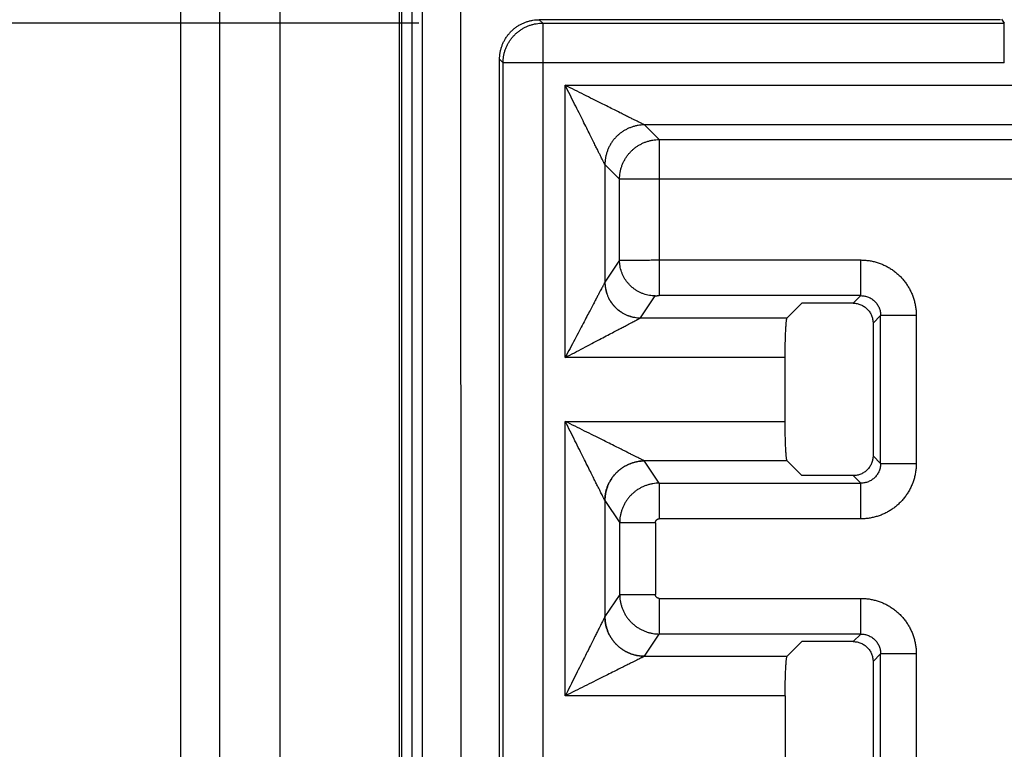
# Model space of a CAD drawing. Header units: inches. Extents: x 0 to 34, y 0 to 22.
# Tile 33 of 93: x 7.315 to 7.812, y 12.644 to 13.011. Entities that reach past the tile are written whole.
import ezdxf

# ---------------------------------------------------------------- set-up
doc = ezdxf.new("R2010")
doc.units = ezdxf.units.IN
doc.header["$LTSCALE"] = 1.87
doc.header["$MEASUREMENT"] = 0
doc.layers.get('0').update_dxf_attribs({"linetype": 'CONTINUOUS'})
doc.layers.add('DIMENSIONS', color=7, linetype='CONTINUOUS')
doc.styles.get("Standard").update_dxf_attribs({"font": 'txt', "width": 0.8})
doc.dimstyles.new('DIMSTYLE_1', dxfattribs={"dimtxt": 0.125, "dimasz": 0.18, "dimexe": 0.18, "dimexo": 0.0625, "dimgap": 0.09, "dimtad": 0, "dimtih": 1, "dimtoh": 1, "dimdec": 3, "dimzin": 4, "dimdsep": 46, "dimtxsty": 'STANDARD', "dimblk": '_FILLED', "dimblk1": '_FILLED', "dimblk2": '_FILLED', "dimcen": 0.09, "dimadec": 0, "dimazin": 0, "dimtp": 0.01, "dimtm": 0.01, "dimtfac": 1, "dimtdec": 3, "dimtofl": 0, "dimtmove": 0, "dimatfit": 3, "dimldrblk": '_FILLED', "dimfxl": 1, "dimtolj": 1, "dimtzin": 4, "dimarcsym": 0})

# ---------------------------------------------------------------- blocks, each defined once
blk = doc.blocks.new('_FILLED')
at = {"color": 0, "linetype": 'BYBLOCK'}
blk.add_solid([(0, 0), (-1, 0.1736), (-1, -0.1736)], dxfattribs=at)
blk = doc.blocks.new('*D16')
at = {"layer": 'DIMENSIONS', "color": 2, "linetype": 'CONTINUOUS'}
for p, q in [((6.64632, 13.51721), (6.64632, 13.87721)), ((8.31382, 13.51721), (6.52132, 13.51721)), ((7.51627, 13.00974), (6.52132, 13.00974)), ((6.64632, 13.00974), (6.64632, 12.64974))]:
    blk.add_line(p, q, dxfattribs=at)
at = {"layer": 'DIMENSIONS', "color": 2, "linetype": 'CONTINUOUS', "xscale": 0.18, "yscale": 0.18, "zscale": 0.18}
for p, rotation in [((6.64632, 13.51721), 270), ((6.64632, 13.00974), 90)]:
    blk.add_blockref('_FILLED', p, dxfattribs=dict(at, rotation=rotation))
at = {"layer": 'DIMENSIONS', "color": 2, "linetype": 'CONTINUOUS', "width": 0.8}
for s, p in [('[', (6.55882, 13.20097)), (']', (7.15882, 13.20097)), ('.507', (6.03382, 13.20097)), ('12.89', (6.65882, 13.20097))]:
    blk.add_text(s, height=0.125, dxfattribs=at).set_placement(p)
blk = doc.blocks.new('*D17')
at = {"layer": 'DIMENSIONS', "color": 2, "linetype": 'CONTINUOUS'}
for p, q in [((7.51627, 13.00974), (5.77132, 13.00974)), ((5.89632, 13.00974), (5.89632, 12.01753)), ((5.89632, 10.86468), (5.89632, 11.76753)), ((7.51627, 10.86468), (5.77132, 10.86468))]:
    blk.add_line(p, q, dxfattribs=at)
at = {"layer": 'DIMENSIONS', "color": 2, "linetype": 'CONTINUOUS', "xscale": 0.18, "yscale": 0.18, "zscale": 0.18}
for p, rotation in [((5.89632, 13.00974), 90), ((5.89632, 10.86468), 270)]:
    blk.add_blockref('_FILLED', p, dxfattribs=dict(at, rotation=rotation))
at = {"layer": 'DIMENSIONS', "color": 2, "linetype": 'CONTINUOUS', "width": 0.8}
for s, p in [('[', (5.85882, 11.83003)), (']', (6.45882, 11.83003)), ('2.145', (5.23382, 11.83003)), ('54.48', (5.95882, 11.83003))]:
    blk.add_text(s, height=0.125, dxfattribs=at).set_placement(p)

msp = doc.modelspace()

# ---------------------------------------------------------------- linework, layer by layer
at = {"color": 7, "linetype": 'CONTINUOUS'}
for p, q in [((7.39632, 8.61007), (7.39632, 13.40891)), ((7.41579, 13.40892), (7.41579, 8.61007)), ((7.44632, 8.65832), (7.44632, 13.36153)), ((7.50632, 13.36153), (7.50632, 8.65832)), ((7.50782, 8.72179), (7.50782, 13.29747)), ((7.51282, 13.29739), (7.51282, 8.72187)), ((7.51301, 8.72187), (7.51301, 13.29739)), ((7.518, 13.2973), (7.518, 8.72197)), ((7.53813, 10.84189), (7.5375, 13.29698)), ((7.57877, 13.00974), (7.57704, 13.01147)), ((7.80952, 13.01147), (7.57704, 13.01147)), ((7.57877, 13.00974), (7.57877, 10.86468)), ((7.57877, 13.00974), (7.81151, 13.00974)), ((7.81005, 13.01168), (7.81151, 13.00974)), ((7.81151, 12.98975), (7.81151, 13.00974)), ((7.55705, 10.88293), (7.55705, 12.99149)), ((7.55705, 12.99149), (7.55879, 12.98975)), ((7.55879, 10.88466), (7.55879, 12.98975)), ((7.81152, 12.98975), (7.55879, 12.98975)), ((7.59015, 12.84113), (7.59015, 12.97838)), ((7.59015, 12.97838), (8.34249, 12.97838)), ((7.6375, 12.95101), (7.63012, 12.95839)), ((8.30251, 12.95839), (7.63012, 12.95839)), ((7.6375, 12.95101), (7.6375, 12.87231)), ((7.6375, 12.95101), (8.29513, 12.95101)), ((7.61013, 12.9384), (7.61013, 12.87911)), ((7.61013, 12.9384), (7.61752, 12.93102)), ((7.61752, 12.89019), (7.61752, 12.93102)), ((8.31512, 12.93102), (7.61752, 12.93102)), ((7.61752, 12.89019), (7.61013, 12.87911)), ((7.6375, 12.89029), (7.73915, 12.89029)), ((7.73915, 12.87231), (7.73915, 12.89029)), ((7.62812, 12.86113), (7.63551, 12.87221)), ((7.73915, 12.87231), (7.6375, 12.87231)), ((7.70203, 12.8611), (7.70942, 12.86849)), ((7.73533, 12.86849), (7.70942, 12.86849)), ((7.73915, 12.87231), (7.73533, 12.86849)), ((7.62809, 12.8611), (7.70203, 12.8611)), ((7.74532, 12.8585), (7.74914, 12.86233)), ((7.74532, 12.8585), (7.74532, 12.79155)), ((7.74914, 12.78773), (7.74914, 12.86233)), ((7.76712, 12.86233), (7.74914, 12.86233)), ((7.76712, 12.86232), (7.76712, 12.78773)), ((7.70103, 12.84113), (7.59015, 12.84113)), ((7.70103, 12.80893), (7.70103, 12.84113)), ((7.59015, 12.67049), (7.59015, 12.80893)), ((7.59015, 12.80893), (7.70103, 12.80893)), ((7.70203, 12.78895), (7.63009, 12.78895)), ((7.63757, 12.77774), (7.63012, 12.78892)), ((7.70203, 12.78895), (7.70942, 12.78156)), ((7.74914, 12.78773), (7.74532, 12.79155)), ((7.74914, 12.78773), (7.76712, 12.78773)), ((7.73533, 12.78156), (7.70942, 12.78156)), ((7.73533, 12.78156), (7.73915, 12.77774)), ((7.63757, 12.77774), (7.63757, 12.75976)), ((7.63757, 12.77774), (7.73915, 12.77774)), ((7.73915, 12.75976), (7.73915, 12.77774)), ((7.61013, 12.76895), (7.61013, 12.71047)), ((7.61013, 12.76895), (7.61758, 12.75777)), ((7.73915, 12.75976), (7.63757, 12.75976)), ((7.61758, 12.72165), (7.61758, 12.75777)), ((7.63557, 12.75777), (7.61758, 12.75777)), ((7.63557, 12.75777), (7.63557, 12.72165)), ((7.61758, 12.72165), (7.61013, 12.71047)), ((7.61758, 12.72165), (7.63557, 12.72165)), ((7.63757, 12.71965), (7.63757, 12.70167)), ((7.63757, 12.71965), (7.73915, 12.71965)), ((7.73915, 12.70167), (7.73915, 12.71965)), ((7.63012, 12.6905), (7.63757, 12.70167)), ((7.73915, 12.70167), (7.63757, 12.70167)), ((7.73915, 12.70167), (7.73533, 12.69785)), ((7.70203, 12.69046), (7.70942, 12.69785)), ((7.73533, 12.69785), (7.70942, 12.69785)), ((7.63009, 12.69046), (7.70203, 12.69046)), ((7.74532, 12.68787), (7.74914, 12.69169)), ((7.74914, 12.61023), (7.74914, 12.69169)), ((7.76712, 12.69169), (7.74914, 12.69169)), ((7.76712, 12.69168), (7.76712, 12.61023)), ((7.74532, 12.68787), (7.74532, 12.61405)), ((7.70103, 12.67049), (7.59015, 12.67049)), ((7.70103, 12.67049), (7.70103, 12.63143))]:
    msp.add_line(p, q, dxfattribs=at)
for points, knots in [([(7.55705, 12.99149), (7.55705, 12.99204), (7.5571, 12.99314), (7.5573, 12.99478), (7.55764, 12.9964), (7.55811, 12.99799), (7.55871, 12.99953), (7.55944, 13.00101), (7.56029, 13.00243), (7.56125, 13.00378), (7.56231, 13.00504), (7.56348, 13.00621), (7.56475, 13.00728), (7.56609, 13.00824), (7.56751, 13.00908), (7.569, 13.00981), (7.57054, 13.01041), (7.57212, 13.01088), (7.57374, 13.01122), (7.57538, 13.01143), (7.57649, 13.01147), (7.57704, 13.01147)], [0, 0, 0, 0, 0.052671, 0.105331, 0.15798, 0.210618, 0.263246, 0.315867, 0.368481, 0.421091, 0.473697, 0.526303, 0.578909, 0.631519, 0.684133, 0.736754, 0.789382, 0.84202, 0.894669, 0.947329, 1, 1, 1, 1]), ([(7.55879, 12.98975), (7.55879, 12.9903), (7.55883, 12.9914), (7.55904, 12.99304), (7.55938, 12.99466), (7.55985, 12.99624), (7.56046, 12.99778), (7.56118, 12.99927), (7.56203, 13.00069), (7.56299, 13.00203), (7.56406, 13.00329), (7.56523, 13.00446), (7.56649, 13.00553), (7.56784, 13.00649), (7.56926, 13.00734), (7.57074, 13.00807), (7.57228, 13.00867), (7.57387, 13.00914), (7.57548, 13.00948), (7.57712, 13.00969), (7.57822, 13.00974), (7.57877, 13.00974)], [0, 0, 0, 0, 0.052614, 0.105233, 0.157857, 0.210486, 0.263118, 0.315755, 0.368394, 0.421036, 0.473678, 0.526322, 0.578964, 0.631606, 0.684245, 0.736882, 0.789514, 0.842143, 0.894767, 0.947386, 1, 1, 1, 1]), ([(7.63012, 12.95839), (7.63009, 12.95841), (7.62999, 12.95845), (7.62981, 12.95855), (7.62953, 12.95869), (7.62915, 12.95887), (7.62866, 12.95912), (7.62803, 12.95943), (7.62725, 12.95983), (7.62629, 12.96031), (7.62511, 12.96089), (7.6237, 12.9616), (7.622, 12.96245), (7.61998, 12.96346), (7.6176, 12.96465), (7.61483, 12.96604), (7.61162, 12.96764), (7.60798, 12.96946), (7.60393, 12.97149), (7.59954, 12.97368), (7.59491, 12.976), (7.59175, 12.97758), (7.59015, 12.97838)], [0, 0, 0, 0, 0.002498, 0.007069, 0.013913, 0.023302, 0.035513, 0.050992, 0.070304, 0.094128, 0.123211, 0.158411, 0.200615, 0.250713, 0.309763, 0.378932, 0.459164, 0.55056, 0.652267, 0.762776, 0.879692, 1, 1, 1, 1]), ([(7.61013, 12.9384), (7.61012, 12.93844), (7.61007, 12.93853), (7.60998, 12.93871), (7.60984, 12.93899), (7.60965, 12.93937), (7.6094, 12.93986), (7.60909, 12.94049), (7.6087, 12.94127), (7.60822, 12.94223), (7.60763, 12.94341), (7.60692, 12.94484), (7.60607, 12.94654), (7.60506, 12.94856), (7.60387, 12.95094), (7.60247, 12.95372), (7.60087, 12.95693), (7.59905, 12.96058), (7.59703, 12.96462), (7.59483, 12.969), (7.59252, 12.97363), (7.59095, 12.97678), (7.59015, 12.97838)], [0, 0, 0, 0, 0.002477, 0.00702, 0.013858, 0.023237, 0.035435, 0.050892, 0.070227, 0.094114, 0.123286, 0.158586, 0.200889, 0.251092, 0.310239, 0.379499, 0.459831, 0.551289, 0.65295, 0.763312, 0.880008, 1, 1, 1, 1]), ([(7.63012, 12.95839), (7.62957, 12.95839), (7.62847, 12.95834), (7.62683, 12.95814), (7.62521, 12.9578), (7.62363, 12.95732), (7.62209, 12.95672), (7.62061, 12.95599), (7.61919, 12.95515), (7.61784, 12.95419), (7.61658, 12.95312), (7.61541, 12.95195), (7.61434, 12.95068), (7.61338, 12.94934), (7.61253, 12.94792), (7.6118, 12.94643), (7.6112, 12.94489), (7.61073, 12.94331), (7.61039, 12.94169), (7.61018, 12.94005), (7.61013, 12.93895), (7.61013, 12.9384)], [0, 0, 0, 0, 0.05258, 0.105199, 0.157834, 0.210471, 0.263103, 0.315731, 0.368363, 0.421008, 0.473668, 0.526332, 0.578989, 0.631629, 0.68426, 0.736891, 0.789527, 0.842168, 0.894805, 0.947424, 1, 1, 1, 1]), ([(7.61752, 12.93102), (7.61752, 12.93157), (7.61756, 12.93267), (7.61777, 12.93431), (7.61811, 12.93593), (7.61858, 12.93751), (7.61919, 12.93905), (7.61991, 12.94054), (7.62076, 12.94196), (7.62172, 12.9433), (7.62279, 12.94456), (7.62396, 12.94573), (7.62522, 12.9468), (7.62657, 12.94776), (7.62799, 12.94861), (7.62947, 12.94934), (7.63101, 12.94994), (7.6326, 12.95041), (7.63421, 12.95075), (7.63585, 12.95096), (7.63695, 12.95101), (7.6375, 12.95101)], [0, 0, 0, 0, 0.052613, 0.105232, 0.157857, 0.210485, 0.263118, 0.315755, 0.368394, 0.421035, 0.473678, 0.526322, 0.578965, 0.631606, 0.684245, 0.736882, 0.789515, 0.842143, 0.894768, 0.947387, 1, 1, 1, 1]), ([(7.61752, 12.89019), (7.61756, 12.89019), (7.61768, 12.8902), (7.61793, 12.89021), (7.61831, 12.89021), (7.61881, 12.89022), (7.61944, 12.89023), (7.62018, 12.89024), (7.62104, 12.89024), (7.62201, 12.89025), (7.62307, 12.89026), (7.62423, 12.89026), (7.62548, 12.89027), (7.6268, 12.89027), (7.6282, 12.89028), (7.62965, 12.89028), (7.63116, 12.89028), (7.63271, 12.89029), (7.63429, 12.89029), (7.63589, 12.89029), (7.63697, 12.89029), (7.6375, 12.89029)], [0, 0, 0, 0, 0.006092, 0.01866, 0.037631, 0.062886, 0.094265, 0.131565, 0.174544, 0.222914, 0.276356, 0.334522, 0.397039, 0.463498, 0.53346, 0.606465, 0.68204, 0.759692, 0.838916, 0.919198, 1, 1, 1, 1]), ([(7.63551, 12.87221), (7.63501, 12.87221), (7.63402, 12.87226), (7.63255, 12.87244), (7.63109, 12.87275), (7.62967, 12.87317), (7.62828, 12.87372), (7.62694, 12.87437), (7.62567, 12.87513), (7.62446, 12.876), (7.62332, 12.87696), (7.62227, 12.87801), (7.62131, 12.87914), (7.62044, 12.88035), (7.61968, 12.88163), (7.61902, 12.88297), (7.61848, 12.88435), (7.61805, 12.88577), (7.61775, 12.88723), (7.61756, 12.8887), (7.61752, 12.88969), (7.61752, 12.89019)], [0, 0, 0, 0, 0.05258, 0.105208, 0.157857, 0.210508, 0.263152, 0.315791, 0.36843, 0.421083, 0.473751, 0.52642, 0.579081, 0.631725, 0.684355, 0.73698, 0.789605, 0.842228, 0.894845, 0.947443, 1, 1, 1, 1]), ([(7.73915, 12.89029), (7.73985, 12.89029), (7.74124, 12.89024), (7.74332, 12.89), (7.74538, 12.88961), (7.7474, 12.88907), (7.74938, 12.88838), (7.7513, 12.88755), (7.75315, 12.88657), (7.75492, 12.88546), (7.75661, 12.88421), (7.75819, 12.88285), (7.75967, 12.88137), (7.76104, 12.87978), (7.76228, 12.8781), (7.7634, 12.87632), (7.76437, 12.87447), (7.76521, 12.87255), (7.7659, 12.87058), (7.76644, 12.86855), (7.76683, 12.8665), (7.76706, 12.86441), (7.76712, 12.86302), (7.76712, 12.86232)], [0, 0, 0, 0, 0.047598, 0.095227, 0.142884, 0.190513, 0.238075, 0.285637, 0.333295, 0.381008, 0.428655, 0.476214, 0.523741, 0.571296, 0.618936, 0.666641, 0.714294, 0.761856, 0.80943, 0.85708, 0.904759, 0.952402, 1, 1, 1, 1]), ([(7.61012, 12.87907), (7.6101, 12.87903), (7.61003, 12.87891), (7.60991, 12.87868), (7.60974, 12.87835), (7.6095, 12.87791), (7.6092, 12.87733), (7.60882, 12.87661), (7.60835, 12.87571), (7.60777, 12.87461), (7.60706, 12.87327), (7.60621, 12.87165), (7.60519, 12.86971), (7.60398, 12.86742), (7.60257, 12.86474), (7.60095, 12.86166), (7.59911, 12.85817), (7.59708, 12.8543), (7.59487, 12.8501), (7.59254, 12.84568), (7.59095, 12.84266), (7.59015, 12.84113)], [0, 0, 0, 0, 0.003549, 0.009491, 0.018099, 0.029688, 0.044609, 0.063406, 0.086801, 0.115584, 0.150626, 0.192956, 0.243652, 0.303745, 0.374133, 0.455379, 0.547533, 0.649977, 0.761269, 0.878941, 1, 1, 1, 1]), ([(7.61013, 12.87911), (7.61013, 12.8791), (7.61013, 12.8791), (7.61012, 12.87909), (7.61012, 12.87908), (7.61012, 12.87907)], [0, 0, 0, 0, 0.325421, 0.658532, 1, 1, 1, 1]), ([(7.61012, 12.87907), (7.61012, 12.87855), (7.61017, 12.87751), (7.61038, 12.87595), (7.61072, 12.87442), (7.6112, 12.87293), (7.6118, 12.87148), (7.61252, 12.87009), (7.61337, 12.86877), (7.61432, 12.86752), (7.61538, 12.86636), (7.61654, 12.8653), (7.61779, 12.86435), (7.61911, 12.8635), (7.6205, 12.86278), (7.62194, 12.86218), (7.62344, 12.8617), (7.62497, 12.86136), (7.62653, 12.86115), (7.62757, 12.8611), (7.62809, 12.8611)], [0, 0, 0, 0, 0.055524, 0.111101, 0.166685, 0.222249, 0.277786, 0.333307, 0.388836, 0.444399, 0.499984, 0.555564, 0.611117, 0.666642, 0.722167, 0.777715, 0.833292, 0.888887, 0.944473, 1, 1, 1, 1]), ([(7.61013, 12.87911), (7.61014, 12.87861), (7.61018, 12.87762), (7.61036, 12.87615), (7.61067, 12.8747), (7.6111, 12.87327), (7.61164, 12.87189), (7.61229, 12.87055), (7.61306, 12.86928), (7.61392, 12.86807), (7.61488, 12.86693), (7.61594, 12.86588), (7.61707, 12.86492), (7.61828, 12.86405), (7.61956, 12.86329), (7.6209, 12.86264), (7.62228, 12.8621), (7.62371, 12.86167), (7.62516, 12.86136), (7.62664, 12.86118), (7.62763, 12.86113), (7.62812, 12.86113)], [0, 0, 0, 0, 0.052551, 0.105144, 0.157757, 0.210375, 0.262994, 0.315612, 0.368238, 0.420882, 0.473544, 0.526214, 0.578879, 0.631531, 0.684175, 0.736821, 0.789472, 0.842128, 0.89478, 0.947412, 1, 1, 1, 1]), ([(7.63551, 12.87221), (7.63551, 12.87222), (7.63554, 12.87223), (7.63561, 12.87224), (7.63571, 12.87226), (7.63585, 12.87227), (7.63603, 12.87228), (7.63623, 12.87229), (7.63647, 12.8723), (7.63672, 12.87231), (7.63698, 12.87231), (7.63724, 12.87231), (7.63742, 12.87231), (7.6375, 12.87231)], [0, 0, 0, 0, 0.014709, 0.046826, 0.09805, 0.168706, 0.257695, 0.362874, 0.480853, 0.607638, 0.73904, 0.871046, 1, 1, 1, 1]), ([(7.73533, 12.86849), (7.73566, 12.86849), (7.73631, 12.86846), (7.73729, 12.86831), (7.73824, 12.86808), (7.73916, 12.86774), (7.74005, 12.86733), (7.74089, 12.86682), (7.74168, 12.86624), (7.74241, 12.86558), (7.74306, 12.86485), (7.74365, 12.86406), (7.74415, 12.86322), (7.74457, 12.86234), (7.7449, 12.86141), (7.74514, 12.86046), (7.74529, 12.85949), (7.74532, 12.85883), (7.74532, 12.8585)], [0, 0, 0, 0, 0.062456, 0.125178, 0.187867, 0.250226, 0.312531, 0.375127, 0.437716, 0.5, 0.562284, 0.624873, 0.687469, 0.749774, 0.812133, 0.874822, 0.937544, 1, 1, 1, 1]), ([(7.73915, 12.87231), (7.73948, 12.87231), (7.74015, 12.87229), (7.74112, 12.87214), (7.74208, 12.87191), (7.74301, 12.87158), (7.7439, 12.87116), (7.74474, 12.87066), (7.74552, 12.87008), (7.74625, 12.86942), (7.7469, 12.8687), (7.74749, 12.86791), (7.74799, 12.86707), (7.74841, 12.86618), (7.74873, 12.86526), (7.74897, 12.8643), (7.74911, 12.86332), (7.74914, 12.86266), (7.74914, 12.86233)], [0, 0, 0, 0, 0.063179, 0.126062, 0.188695, 0.251125, 0.313399, 0.375567, 0.437679, 0.499785, 0.56193, 0.624133, 0.686406, 0.748763, 0.81123, 0.873876, 0.936775, 1, 1, 1, 1]), ([(7.59015, 12.84113), (7.59168, 12.84193), (7.59471, 12.84353), (7.59915, 12.84586), (7.60335, 12.84807), (7.60722, 12.85011), (7.6107, 12.85194), (7.61378, 12.85356), (7.61645, 12.85497), (7.61873, 12.85617), (7.62067, 12.85719), (7.62228, 12.85804), (7.62362, 12.85874), (7.62472, 12.85932), (7.62562, 12.8598), (7.62635, 12.86018), (7.62692, 12.86048), (7.62737, 12.86072), (7.6277, 12.86089), (7.62793, 12.86101), (7.62805, 12.86107), (7.62809, 12.8611)], [0, 0, 0, 0, 0.121412, 0.239347, 0.350807, 0.4533, 0.545375, 0.626435, 0.6966, 0.756489, 0.807014, 0.849233, 0.884207, 0.912956, 0.936355, 0.955204, 0.970174, 0.981809, 0.990451, 0.996429, 1, 1, 1, 1]), ([(7.62809, 12.8611), (7.6281, 12.8611), (7.62811, 12.86111), (7.62811, 12.86112), (7.62812, 12.86113), (7.62812, 12.86113)], [0, 0, 0, 0, 0.351016, 0.684055, 1, 1, 1, 1]), ([(7.70103, 12.84113), (7.70103, 12.84169), (7.70104, 12.84281), (7.70105, 12.84447), (7.70107, 12.84612), (7.70109, 12.84773), (7.70112, 12.84929), (7.70116, 12.85079), (7.70121, 12.85223), (7.70126, 12.85359), (7.70132, 12.85486), (7.70138, 12.85603), (7.70145, 12.85709), (7.70152, 12.85804), (7.7016, 12.85888), (7.70167, 12.85958), (7.70176, 12.86016), (7.70184, 12.8606), (7.70192, 12.8609), (7.70198, 12.86106), (7.70203, 12.8611)], [0, 0, 0, 0, 0.083917, 0.167488, 0.249821, 0.330121, 0.408302, 0.483707, 0.555532, 0.62332, 0.686922, 0.745654, 0.798935, 0.846661, 0.888495, 0.923997, 0.95293, 0.975294, 0.990928, 1, 1, 1, 1]), ([(7.61012, 12.76898), (7.6101, 12.76903), (7.61004, 12.76915), (7.60992, 12.76938), (7.60975, 12.76971), (7.60953, 12.77016), (7.60924, 12.77075), (7.60887, 12.77148), (7.60841, 12.7724), (7.60784, 12.77353), (7.60715, 12.77492), (7.60632, 12.77658), (7.60532, 12.77858), (7.60414, 12.78094), (7.60275, 12.78372), (7.60113, 12.78695), (7.59929, 12.79065), (7.59722, 12.79478), (7.59497, 12.79927), (7.5926, 12.80403), (7.59097, 12.80728), (7.59015, 12.80893)], [0, 0, 0, 0, 0.003428, 0.009128, 0.01738, 0.028516, 0.042896, 0.061069, 0.08379, 0.111875, 0.146176, 0.187599, 0.237114, 0.295776, 0.364934, 0.445806, 0.538723, 0.642611, 0.755944, 0.876177, 1, 1, 1, 1]), ([(7.63009, 12.78895), (7.63005, 12.78898), (7.62992, 12.78904), (7.62969, 12.78916), (7.62935, 12.78932), (7.6289, 12.78955), (7.62832, 12.78984), (7.62758, 12.79021), (7.62666, 12.79067), (7.62553, 12.79123), (7.62415, 12.79192), (7.62249, 12.79276), (7.6205, 12.79375), (7.61815, 12.79493), (7.61537, 12.79631), (7.61214, 12.79793), (7.60845, 12.79978), (7.60432, 12.80184), (7.59982, 12.80409), (7.59506, 12.80647), (7.5918, 12.8081), (7.59015, 12.80893)], [0, 0, 0, 0, 0.003451, 0.009193, 0.017493, 0.028685, 0.043118, 0.061336, 0.084043, 0.112063, 0.146273, 0.187603, 0.237012, 0.29557, 0.364611, 0.445332, 0.538107, 0.641958, 0.755377, 0.875815, 1, 1, 1, 1]), ([(7.70203, 12.78895), (7.70198, 12.789), (7.70192, 12.78916), (7.70184, 12.78946), (7.70176, 12.7899), (7.70167, 12.79047), (7.7016, 12.79118), (7.70152, 12.79201), (7.70145, 12.79296), (7.70138, 12.79403), (7.70132, 12.7952), (7.70126, 12.79647), (7.70121, 12.79782), (7.70116, 12.79926), (7.70112, 12.80076), (7.70109, 12.80233), (7.70107, 12.80393), (7.70105, 12.80558), (7.70104, 12.80725), (7.70103, 12.80837), (7.70103, 12.80893)], [0, 0, 0, 0, 0.009072, 0.024706, 0.04707, 0.076004, 0.111505, 0.153339, 0.201066, 0.254346, 0.313078, 0.37668, 0.444468, 0.516293, 0.591698, 0.669879, 0.75018, 0.832512, 0.916083, 1, 1, 1, 1]), ([(7.61012, 12.76898), (7.61012, 12.76953), (7.61017, 12.77063), (7.61038, 12.77227), (7.61072, 12.77389), (7.61119, 12.77547), (7.6118, 12.777), (7.61252, 12.77849), (7.61337, 12.7799), (7.61433, 12.78125), (7.6154, 12.7825), (7.61657, 12.78367), (7.61783, 12.78474), (7.61917, 12.7857), (7.62059, 12.78655), (7.62207, 12.78728), (7.62361, 12.78788), (7.62519, 12.78835), (7.6268, 12.7887), (7.62844, 12.7889), (7.62954, 12.78895), (7.63009, 12.78895)], [0, 0, 0, 0, 0.0526, 0.105251, 0.157911, 0.210555, 0.263175, 0.315776, 0.368376, 0.421001, 0.473654, 0.526314, 0.578961, 0.631576, 0.684176, 0.736783, 0.789414, 0.84207, 0.89474, 0.947398, 1, 1, 1, 1]), ([(7.63012, 12.78892), (7.62957, 12.78892), (7.62847, 12.78887), (7.62683, 12.78866), (7.62522, 12.78832), (7.62363, 12.78785), (7.62209, 12.78725), (7.62061, 12.78652), (7.61919, 12.78567), (7.61784, 12.78471), (7.61658, 12.78364), (7.61541, 12.78247), (7.61434, 12.78121), (7.61338, 12.77987), (7.61253, 12.77845), (7.61181, 12.77697), (7.6112, 12.77543), (7.61073, 12.77385), (7.61039, 12.77223), (7.61018, 12.77059), (7.61014, 12.76949), (7.61013, 12.76895)], [0, 0, 0, 0, 0.052591, 0.105223, 0.157872, 0.210525, 0.263173, 0.315816, 0.368461, 0.421118, 0.473787, 0.526456, 0.579115, 0.631754, 0.684379, 0.737, 0.789622, 0.842244, 0.894859, 0.947453, 1, 1, 1, 1]), ([(7.63012, 12.78892), (7.63012, 12.78892), (7.63011, 12.78893), (7.6301, 12.78894), (7.6301, 12.78895), (7.63009, 12.78895)], [0, 0, 0, 0, 0.316008, 0.649037, 1, 1, 1, 1]), ([(7.74532, 12.79155), (7.74532, 12.79122), (7.74529, 12.79057), (7.74514, 12.78959), (7.7449, 12.78864), (7.74457, 12.78772), (7.74415, 12.78683), (7.74365, 12.78599), (7.74306, 12.7852), (7.74241, 12.78447), (7.74168, 12.78382), (7.74089, 12.78323), (7.74005, 12.78273), (7.73916, 12.78231), (7.73824, 12.78198), (7.73729, 12.78174), (7.73631, 12.78159), (7.73566, 12.78156), (7.73533, 12.78156)], [0, 0, 0, 0, 0.062456, 0.125178, 0.187867, 0.250226, 0.312531, 0.375127, 0.437716, 0.5, 0.562284, 0.624873, 0.687469, 0.749774, 0.812133, 0.874822, 0.937544, 1, 1, 1, 1]), ([(7.76712, 12.78773), (7.76712, 12.78703), (7.76706, 12.78564), (7.76683, 12.78356), (7.76644, 12.7815), (7.7659, 12.77948), (7.76521, 12.7775), (7.76437, 12.77558), (7.7634, 12.77373), (7.76228, 12.77196), (7.76104, 12.77027), (7.75967, 12.76868), (7.7582, 12.76721), (7.75661, 12.76584), (7.75493, 12.7646), (7.75315, 12.76348), (7.7513, 12.76251), (7.74938, 12.76167), (7.7474, 12.76098), (7.74538, 12.76044), (7.74332, 12.76005), (7.74124, 12.75982), (7.73985, 12.75976), (7.73915, 12.75976)], [0, 0, 0, 0, 0.047598, 0.095228, 0.142884, 0.190513, 0.238075, 0.285637, 0.333295, 0.381008, 0.428655, 0.476214, 0.523741, 0.571296, 0.618936, 0.666641, 0.714294, 0.761856, 0.80943, 0.85708, 0.904759, 0.952402, 1, 1, 1, 1]), ([(7.74914, 12.78773), (7.74914, 12.7874), (7.74911, 12.78673), (7.74897, 12.78575), (7.74873, 12.7848), (7.74841, 12.78387), (7.74799, 12.78298), (7.74749, 12.78214), (7.74691, 12.78136), (7.74625, 12.78063), (7.74553, 12.77998), (7.74474, 12.77939), (7.7439, 12.77889), (7.74301, 12.77847), (7.74208, 12.77815), (7.74113, 12.77791), (7.74015, 12.77777), (7.73948, 12.77774), (7.73915, 12.77774)], [0, 0, 0, 0, 0.063179, 0.126062, 0.188695, 0.251125, 0.313399, 0.375567, 0.437679, 0.499785, 0.56193, 0.624133, 0.686406, 0.748763, 0.81123, 0.873876, 0.936775, 1, 1, 1, 1]), ([(7.63757, 12.77774), (7.63702, 12.77774), (7.63592, 12.77769), (7.63428, 12.77748), (7.63266, 12.77714), (7.63108, 12.77667), (7.62954, 12.77607), (7.62806, 12.77534), (7.62664, 12.7745), (7.62529, 12.77353), (7.62403, 12.77247), (7.62286, 12.7713), (7.62179, 12.77004), (7.62083, 12.76869), (7.61998, 12.76727), (7.61926, 12.76579), (7.61865, 12.76425), (7.61818, 12.76267), (7.61784, 12.76105), (7.61763, 12.75942), (7.61758, 12.75832), (7.61758, 12.75777)], [0, 0, 0, 0, 0.052629, 0.105264, 0.157899, 0.210536, 0.263176, 0.315822, 0.368474, 0.421126, 0.473774, 0.526416, 0.579059, 0.631701, 0.684337, 0.736963, 0.789581, 0.842193, 0.8948, 0.947405, 1, 1, 1, 1]), ([(7.61012, 12.76898), (7.61012, 12.76898), (7.61012, 12.76897), (7.61013, 12.76896), (7.61013, 12.76895), (7.61013, 12.76895)], [0, 0, 0, 0, 0.340908, 0.674077, 1, 1, 1, 1]), ([(7.63557, 12.75777), (7.63557, 12.75785), (7.63558, 12.75804), (7.63564, 12.75831), (7.63574, 12.75858), (7.63587, 12.75884), (7.63605, 12.75908), (7.63626, 12.75929), (7.6365, 12.75946), (7.63676, 12.7596), (7.63703, 12.7597), (7.6373, 12.75975), (7.63748, 12.75976), (7.63757, 12.75976)], [0, 0, 0, 0, 0.085023, 0.173405, 0.264677, 0.358186, 0.453103, 0.548456, 0.643248, 0.736523, 0.827474, 0.915477, 1, 1, 1, 1]), ([(7.61758, 12.72165), (7.61758, 12.7211), (7.61763, 12.72), (7.61784, 12.71836), (7.61818, 12.71674), (7.61865, 12.71516), (7.61926, 12.71362), (7.61998, 12.71214), (7.62083, 12.71072), (7.62179, 12.70938), (7.62286, 12.70812), (7.62403, 12.70695), (7.62529, 12.70588), (7.62664, 12.70492), (7.62806, 12.70407), (7.62954, 12.70335), (7.63108, 12.70274), (7.63266, 12.70227), (7.63428, 12.70193), (7.63592, 12.70172), (7.63702, 12.70168), (7.63757, 12.70167)], [0, 0, 0, 0, 0.052598, 0.105202, 0.157808, 0.210419, 0.263036, 0.315662, 0.368299, 0.420941, 0.473583, 0.526226, 0.578873, 0.631526, 0.684177, 0.736823, 0.789464, 0.842102, 0.894738, 0.947374, 1, 1, 1, 1]), ([(7.63757, 12.71965), (7.63748, 12.71965), (7.6373, 12.71966), (7.63703, 12.71972), (7.63676, 12.71981), (7.6365, 12.71995), (7.63626, 12.72013), (7.63605, 12.72034), (7.63587, 12.72058), (7.63574, 12.72084), (7.63564, 12.72111), (7.63558, 12.72138), (7.63557, 12.72156), (7.63557, 12.72165)], [0, 0, 0, 0, 0.084921, 0.173285, 0.264541, 0.358037, 0.452947, 0.548299, 0.643095, 0.736381, 0.82735, 0.915375, 1, 1, 1, 1]), ([(7.73915, 12.71965), (7.73985, 12.71965), (7.74124, 12.7196), (7.74332, 12.71936), (7.74538, 12.71898), (7.7474, 12.71843), (7.74938, 12.71775), (7.7513, 12.71691), (7.75315, 12.71593), (7.75492, 12.71482), (7.75661, 12.71357), (7.75819, 12.71221), (7.75967, 12.71073), (7.76104, 12.70915), (7.76228, 12.70746), (7.7634, 12.70569), (7.76437, 12.70383), (7.76521, 12.70191), (7.7659, 12.69994), (7.76644, 12.69792), (7.76683, 12.69586), (7.76706, 12.69378), (7.76712, 12.69238), (7.76712, 12.69168)], [0, 0, 0, 0, 0.047598, 0.095227, 0.142884, 0.190513, 0.238075, 0.285637, 0.333295, 0.381008, 0.428655, 0.476214, 0.523741, 0.571296, 0.618936, 0.666641, 0.714294, 0.761856, 0.80943, 0.85708, 0.904759, 0.952402, 1, 1, 1, 1]), ([(7.61012, 12.71043), (7.6101, 12.71039), (7.61003, 12.71026), (7.60992, 12.71003), (7.60975, 12.70969), (7.60952, 12.70923), (7.60923, 12.70865), (7.60886, 12.70791), (7.6084, 12.70699), (7.60783, 12.70585), (7.60714, 12.70447), (7.60631, 12.70281), (7.60532, 12.70083), (7.60414, 12.69847), (7.60276, 12.69571), (7.60114, 12.69248), (7.5993, 12.68879), (7.59723, 12.68466), (7.59499, 12.68017), (7.5926, 12.6754), (7.59097, 12.67214), (7.59015, 12.67049)], [0, 0, 0, 0, 0.003498, 0.009303, 0.017667, 0.028913, 0.043403, 0.061697, 0.084522, 0.112644, 0.146863, 0.188121, 0.23744, 0.29588, 0.364768, 0.445389, 0.538155, 0.641986, 0.755357, 0.875751, 1, 1, 1, 1]), ([(7.61013, 12.71047), (7.61013, 12.71046), (7.61013, 12.71046), (7.61012, 12.71044), (7.61012, 12.71044), (7.61012, 12.71043)], [0, 0, 0, 0, 0.326576, 0.659561, 1, 1, 1, 1]), ([(7.63009, 12.69046), (7.62954, 12.69046), (7.62844, 12.69051), (7.6268, 12.69072), (7.62519, 12.69106), (7.62361, 12.69154), (7.62207, 12.69214), (7.62059, 12.69287), (7.61917, 12.69371), (7.61783, 12.69467), (7.61657, 12.69574), (7.6154, 12.69691), (7.61433, 12.69817), (7.61337, 12.69951), (7.61253, 12.70093), (7.6118, 12.70241), (7.6112, 12.70395), (7.61072, 12.70553), (7.61038, 12.70714), (7.61017, 12.70878), (7.61012, 12.70988), (7.61012, 12.71043)], [0, 0, 0, 0, 0.0526, 0.105251, 0.157911, 0.210556, 0.263176, 0.315777, 0.368378, 0.421004, 0.473657, 0.526317, 0.578964, 0.63158, 0.684179, 0.736787, 0.789418, 0.842074, 0.894743, 0.9474, 1, 1, 1, 1]), ([(7.61013, 12.71047), (7.61014, 12.70992), (7.61018, 12.70882), (7.61039, 12.70718), (7.61073, 12.70557), (7.6112, 12.70398), (7.61181, 12.70245), (7.61253, 12.70096), (7.61338, 12.69954), (7.61434, 12.6982), (7.61541, 12.69694), (7.61658, 12.69577), (7.61784, 12.6947), (7.61919, 12.69374), (7.62061, 12.6929), (7.62209, 12.69217), (7.62363, 12.69157), (7.62522, 12.69109), (7.62683, 12.69075), (7.62847, 12.69054), (7.62957, 12.6905), (7.63012, 12.6905)], [0, 0, 0, 0, 0.052551, 0.105144, 0.157757, 0.210376, 0.262994, 0.315612, 0.368238, 0.420882, 0.473545, 0.526214, 0.57888, 0.631532, 0.684176, 0.736821, 0.789472, 0.842128, 0.89478, 0.947412, 1, 1, 1, 1]), ([(7.73915, 12.70167), (7.73948, 12.70168), (7.74015, 12.70165), (7.74112, 12.70151), (7.74208, 12.70127), (7.74301, 12.70094), (7.7439, 12.70052), (7.74474, 12.70002), (7.74552, 12.69944), (7.74625, 12.69878), (7.7469, 12.69806), (7.74749, 12.69727), (7.74799, 12.69643), (7.74841, 12.69554), (7.74873, 12.69462), (7.74897, 12.69366), (7.74911, 12.69268), (7.74914, 12.69202), (7.74914, 12.69169)], [0, 0, 0, 0, 0.063179, 0.126062, 0.188695, 0.251125, 0.313399, 0.375567, 0.437679, 0.499785, 0.56193, 0.624133, 0.686406, 0.748763, 0.81123, 0.873876, 0.936775, 1, 1, 1, 1]), ([(7.73533, 12.69785), (7.73566, 12.69785), (7.73631, 12.69782), (7.73729, 12.69768), (7.73824, 12.69744), (7.73916, 12.69711), (7.74005, 12.69669), (7.74089, 12.69618), (7.74168, 12.6956), (7.74241, 12.69494), (7.74306, 12.69421), (7.74365, 12.69343), (7.74415, 12.69258), (7.74457, 12.6917), (7.7449, 12.69077), (7.74514, 12.68982), (7.74529, 12.68885), (7.74532, 12.68819), (7.74532, 12.68787)], [0, 0, 0, 0, 0.062456, 0.125178, 0.187867, 0.250226, 0.312531, 0.375127, 0.437716, 0.5, 0.562284, 0.624873, 0.687469, 0.749774, 0.812133, 0.874822, 0.937544, 1, 1, 1, 1]), ([(7.63009, 12.69046), (7.63005, 12.69044), (7.62993, 12.69038), (7.6297, 12.69026), (7.62937, 12.6901), (7.62892, 12.68987), (7.62833, 12.68958), (7.6276, 12.68921), (7.62668, 12.68875), (7.62555, 12.68819), (7.62417, 12.6875), (7.62251, 12.68667), (7.62052, 12.68567), (7.61816, 12.68449), (7.61538, 12.6831), (7.61214, 12.68149), (7.60845, 12.67964), (7.60432, 12.67757), (7.59982, 12.67532), (7.59505, 12.67294), (7.5918, 12.67131), (7.59015, 12.67049)], [0, 0, 0, 0, 0.003354, 0.008982, 0.01718, 0.028323, 0.042763, 0.060972, 0.083607, 0.111572, 0.145807, 0.187192, 0.236679, 0.295312, 0.364453, 0.445303, 0.53816, 0.642055, 0.755511, 0.875943, 1, 1, 1, 1]), ([(7.63012, 12.6905), (7.63012, 12.69049), (7.63011, 12.69048), (7.6301, 12.69047), (7.6301, 12.69046), (7.63009, 12.69046)], [0, 0, 0, 0, 0.315488, 0.648397, 1, 1, 1, 1]), ([(7.70103, 12.67049), (7.70103, 12.67105), (7.70104, 12.67217), (7.70105, 12.67384), (7.70107, 12.67548), (7.70109, 12.67709), (7.70112, 12.67865), (7.70116, 12.68016), (7.70121, 12.68159), (7.70126, 12.68295), (7.70132, 12.68422), (7.70138, 12.68539), (7.70145, 12.68645), (7.70152, 12.6874), (7.7016, 12.68824), (7.70167, 12.68894), (7.70176, 12.68952), (7.70184, 12.68996), (7.70192, 12.69026), (7.70198, 12.69042), (7.70203, 12.69046)], [0, 0, 0, 0, 0.083917, 0.167488, 0.249821, 0.330121, 0.408302, 0.483707, 0.555532, 0.62332, 0.686922, 0.745654, 0.798935, 0.846661, 0.888495, 0.923997, 0.95293, 0.975294, 0.990928, 1, 1, 1, 1])]:
    msp.add_open_spline(points, degree=3, knots=knots, dxfattribs=at)

# ---------------------------------------------------------------- dimensions: what is measured, and where the dimension line sits
at = {"layer": 'DIMENSIONS', "color": 2, "linetype": 'CONTINUOUS'}
for base, p2, angle, picture, middle in [((6.64632, 13.51721), (8.31382, 13.51721), 90, '*D16', (6.64632, 13.26347)), ((5.89632, 10.86468), (7.51627, 10.86468), 270, '*D17', (5.89632, 11.89253))]:
    dim = msp.add_linear_dim(base=base, p1=(7.51627, 13.00974), p2=p2, angle=angle, dimstyle='DIMSTYLE_1', dxfattribs=at)
    dim.commit()
    dim.dimension.update_dxf_attribs({"geometry": picture, "text_midpoint": middle, "dimtype": 160})

doc.saveas('drawing.dxf')
